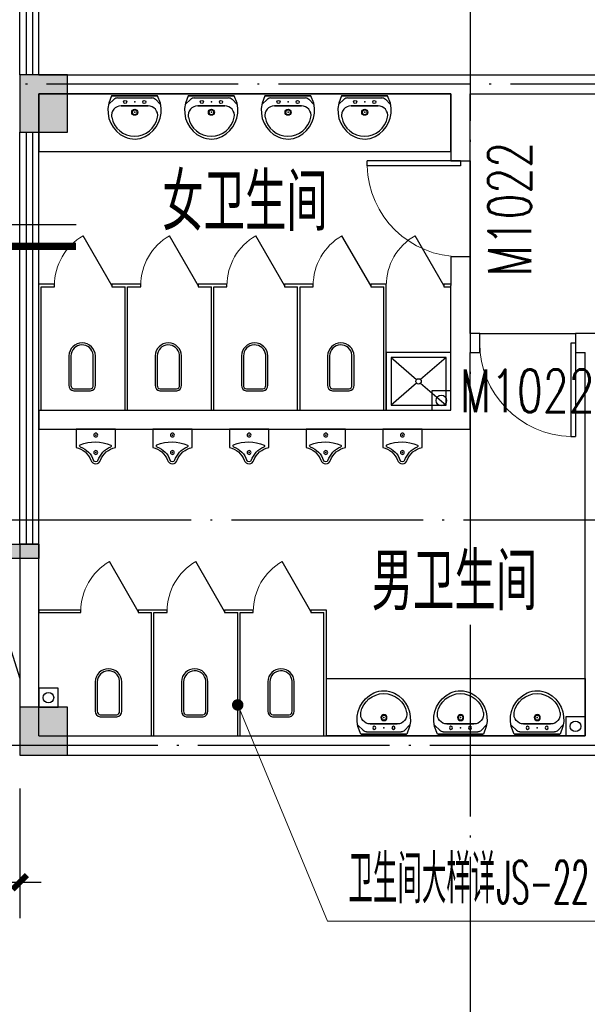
# Model space of a CAD drawing. Extents: x 1779708 to 7299578, y -1121471 to 88434.
# Tile 150 of 256: x 4457617 to 4463540, y -1050643 to -1040370. Entities that reach past the tile are written whole.
import ezdxf

# ---------------------------------------------------------------- set-up
doc = ezdxf.new("R2010")
doc.units = 0
doc.header["$LTSCALE"] = 1000
doc.header["$MEASUREMENT"] = 0
doc.linetypes.add('DASH', pattern=[0.35, 0.25, -0.1])
doc.linetypes.add('DOTE', pattern=[2.42, 2, -0.2, 0.02, -0.2])
doc.layers.get('0').update_dxf_attribs({"linetype": 'CONTINUOUS'})
doc.layers.get('Defpoints').update_dxf_attribs({"linetype": 'CONTINUOUS'})
for name, color, linetype in [('11111111111111111111111111111', 50, 'DASH'), ('DIM_IDEN', 3, 'CONTINUOUS'), ('DIM_污水', 3, 'CONTINUOUS'), ('DOTE', 1, 'DOTE'), ('LATRINE', 6, 'CONTINUOUS'), ('LVTRY', 6, 'CONTINUOUS'), ('P_PS_DIM', 1, 'CONTINUOUS'), ('PUB_DIM', 3, 'CONTINUOUS'), ('PUB_TEXT', 7, 'CONTINUOUS'), ('SPACE', 7, 'CONTINUOUS'), ('WALL', 255, 'CONTINUOUS'), ('WINDOW', 2, 'CONTINUOUS'), ('WINDOW_TEXT', 7, 'CONTINUOUS'), ('修改', 6, 'CONTINUOUS'), ('可见线', 6, 'CONTINUOUS'), ('墙柱', 2, 'CONTINUOUS'), ('室外构件', 4, 'CONTINUOUS')]:
    doc.layers.add(name, color=color, linetype=linetype)
doc.layers.add('DIM_ELEV', color=3, linetype='CONTINUOUS', lineweight=13)
doc.styles.add('_TCH_DIM', font='SIMPLEX.shx', dxfattribs={"width": 0.7, "bigfont": 'GBCBIG.shx'})
doc.styles.add('_TCH_DIM_T3', font='SIMPLEX.shx', dxfattribs={"width": 0.494118, "bigfont": 'GBCBIG.shx'})
doc.styles.add('_TCH_SPACE', font='SIMPLEX', dxfattribs={"height": 5, "bigfont": 'GBCBIG'})
doc.styles.add('_TCH_WINDOW', font='SIMPLEX', dxfattribs={"height": 3.5, "bigfont": 'GBCBIG'})
doc.dimstyles.new('_TCH_ARCH&&150', dxfattribs={"dimtxt": 446.25, "dimasz": 150, "dimexe": 375, "dimexo": 450, "dimgap": 189.375, "dimtad": 1, "dimdec": 0, "dimzin": 0, "dimdsep": 46, "dimtxsty": '_TCH_DIM_T3', "dimblk": 'ARCHTICK', "dimcen": 0.09, "dimdle": 225, "dimclrt": 7, "dimazin": 2, "dimtfac": 1, "dimtdec": 0, "dimtix": 1, "dimtmove": 2, "dimatfit": 3, "dimfxl": 250, "dimtolj": 1, "dimtzin": 0, "dimarcsym": 0})

# ---------------------------------------------------------------- blocks, each defined once
blk = doc.blocks.new('A$C159220C3')
at = {"layer": 'DOTE'}
for p, q in [((22300, 149200), (22300, 7200)), ((34400, 29000), (7200, 29000)), ((36330, 24450), (7200, 24450)), ((86800, 22100), (7200, 22100))]:
    blk.add_line(p, q, dxfattribs=at)
blk = doc.blocks.new('a1')
at = {"layer": '11111111111111111111111111111'}
for p, q in [((59122, 49136), (59122, 48936)), ((59322, 49136), (59122, 49136)), ((59322, 48936), (59322, 49136)), ((59122, 48936), (59322, 48936))]:
    blk.add_line(p, q, dxfattribs=at)
blk = doc.blocks.new('$WINLIB2D$00000001')
at = {"color": 0}
for points in [[(-0.5, 0.5), (-0.5, -0.5)], [(-0.5, 0.5), (0.5, 0.5)], [(0.5, -0.5), (0.5, 0.5)], [(0.5, 0.1667), (-0.5, 0.1667)], [(0.5, -0.1667), (-0.5, -0.1667)], [(-0.5, -0.5), (0.5, -0.5)]]:
    blk.add_lwpolyline(points, dxfattribs=at)
blk = doc.blocks.new('$DorLib2D$00000001')
for p, q in [((0.45, 0.975), (0.5, 0.975)), ((0.45, 0), (0.45, 0.975)), ((0.5, 0), (0.5, 0.975)), ((0.5, 0), (0.45, 0))]:
    blk.add_line(p, q)
at = {"lineweight": 13}
blk.add_arc((0.475, 0), 0.975, 91.4693, 180, dxfattribs=at)
blk = doc.blocks.new('$lvtry$00000178')
at = {"color": 0}
for p, q in [((-238, 0), (238, 0)), ((-214, -36), (-272, -91)), ((-180, -23), (180, -23)), ((216, -37), (268, -91)), ((-142, -105), (140, -105)), ((140, -105), (-142, -105))]:
    blk.add_line(p, q, dxfattribs=at)
blk.add_lwpolyline([(-104, -430, 0.224698), (110, -425, 0.348046), (269, -79), (239, 0), (-241, 0), (-271, -79, 0.356844)], format="xyb", close=True, dxfattribs=at)
for centre, radius in [((-100, -65), 16.3), ((100, -65), 16.3), ((1, -172), 31.6)]:
    blk.add_circle(centre, radius, dxfattribs=at)
at = {"color": 0, "lineweight": 13}
blk.add_circle((1, -172), 23, dxfattribs=at)
at = {"color": 0}
for centre, radius, start, end in [((-180, -73), 50, 90, 133.181), ((180, -73), 50, 44.5607, 90), ((-142, -205), 100, 90, 190.5602), ((140, -205), 100, 349.4398, 90), ((-1, -179), 243, 190.5602, 349.4398)]:
    blk.add_arc(centre, radius, start, end, dxfattribs=at)
for p in [(0, -65), (1, -172)]:
    blk.add_point(p, dxfattribs=at)
blk = doc.blocks.new('$TCHSYS$APDOOR2D')
blk.add_line((0.5, 0), (0, 0.866))
at = {"lineweight": 13}
blk.add_arc((0.5, 0), 1, 120, 180, dxfattribs=at)
blk = doc.blocks.new('$lvtry$00000224')
at = {"color": 0, "elevation": 0}
blk.add_lwpolyline([(-205, -191), (-205, 0), (205, 0), (205, -191, 0.268068), (51, -323, -0.317765), (0, -360, -0.317765), (-51, -323, 0.268068)], format="xyb", close=True, dxfattribs=at)
at = {"color": 0}
for centre in [(0, -60, 0), (0, -242, 0)]:
    blk.add_circle(centre, 20, dxfattribs=at)
for centre, radius, start, end in [((-152, -175, 0), 10, 114.1084, 248.1394), ((5, -526, 0), 395, 66.6675, 114.1084), ((-243, -401, 0), 233, 19.2639, 68.1394), ((243, -401, 0), 233, 110.4941, 160.7361), ((158, -173, 0), 10, 290.4941, 66.6675), ((0, -316, 0), 24, 199.2639, 269.4998), ((0, -316, 0), 24, 270.5002, 340.7361)]:
    blk.add_arc(centre, radius, start, end, dxfattribs=at)
for p in [(0, -60, 0), (0, -242, 0)]:
    blk.add_point(p, dxfattribs=at)
blk = doc.blocks.new('_ArchTick')
at = {"color": 0, "linetype": 'ByBlock', "const_width": 0.4}
blk.add_lwpolyline([(-0.5, -0.5), (0.5, 0.5)], dxfattribs=at)
blk = doc.blocks.new('*D5361')
at = {"layer": 'Defpoints', "color": 0, "transparency": 16777216}
for p in [(4453617, -1047943), (4457617, -1047943), (4457617, -1049370)]:
    blk.add_point(p, dxfattribs=at)
at = {"layer": 'PUB_DIM', "color": 0, "lineweight": -2, "transparency": 16777216}
for p, q in [((4453617, -1048393), (4453617, -1049745)), ((4457617, -1048393), (4457617, -1049745)), ((4453392, -1049370), (4457842, -1049370))]:
    blk.add_line(p, q, dxfattribs=at)
at = {"layer": 'PUB_DIM', "color": 0, "lineweight": -2, "transparency": 16777216, "xscale": 150, "yscale": 150, "zscale": 150, "rotation": 180}
blk.add_blockref('_ArchTick', (4453617, -1049370), dxfattribs=at)
at = {"layer": 'PUB_DIM', "color": 0, "lineweight": -2, "transparency": 16777216, "xscale": 150, "yscale": 150, "zscale": 150}
blk.add_blockref('_ArchTick', (4457617, -1049370), dxfattribs=at)
at = {"layer": 'PUB_DIM', "color": 7, "transparency": 16777216, "insert": (4455617, -1048957), "char_height": 446.2, "attachment_point": 5, "style": '_TCH_DIM_T3'}
blk.add_mtext('\\A1;4000', dxfattribs=at)
blk = doc.blocks.new('$plan$00001612')
for points in [[(135, 138), (442, 138, -0.388189), (501, 88), (501, -88, -0.388189), (442, -138), (135, -138, -0.97895)], [(443, -116), (125, -116, -0.936623), (135, 117), (443, 117, -0.381636), (480, 86), (480, -86, -0.399536)]]:
    blk.add_lwpolyline(points, format="xyb", close=True)
blk.add_lwpolyline([(195, 117, 0, 0, 0.440649), (186, 108, 0, 0, 0), (185, -106, 0, 0, 0.411645), (194, -115, 1.5, 1.5, 0)], format="xyseb")

msp = doc.modelspace()

# ---------------------------------------------------------------- hatches: boundary and pattern name
at = {"layer": 'WALL'}
msp.add_hatch(color=256, dxfattribs=at).paths.add_polyline_path([(4457317.1, -1045993.3), (4457317.1, -1045843.3), (4457817.1, -1045843.3), (4457817.1, -1045993.3)])
at = {"layer": '墙柱'}
h = msp.add_hatch(color=256, dxfattribs=at)
h.paths.add_polyline_path([(4476347.1, -937943.3), (4476347.1, -938243.3), (4475447.1, -938243.3), (4475447.1, -937943.3)])
h.paths.add_polyline_path([(4474277.1, -935643.3), (4474877.1, -935643.3), (4474877.1, -936043.3), (4474277.1, -936043.3)])
h.paths.add_polyline_path([(4524317.1, -1005043.3), (4524917.1, -1005043.3), (4524917.1, -1005643.3), (4524317.1, -1005643.3)])
h.paths.add_polyline_path([(4516217.1, -1005043.3), (4516817.1, -1005043.3), (4516817.1, -1005643.3), (4516217.1, -1005643.3)])
h.paths.add_polyline_path([(4524317.1, -995843.3), (4524917.1, -995843.3), (4524917.1, -996443.3), (4524317.1, -996443.3)])
h.paths.add_polyline_path([(4516217.1, -995843.3), (4516817.1, -995843.3), (4516817.1, -996443.3), (4516217.1, -996443.3)])
h.paths.add_polyline_path([(4524317.1, -987243.3), (4524917.1, -987243.3), (4524917.1, -987843.3), (4524317.1, -987843.3)])
h.paths.add_polyline_path([(4516217.1, -987243.3), (4516817.1, -987243.3), (4516817.1, -987843.3), (4516217.1, -987843.3)])
h.paths.add_polyline_path([(4524317.1, -978043.3), (4524917.1, -978043.3), (4524917.1, -978643.3), (4524317.1, -978643.3)])
h.paths.add_polyline_path([(4516217.1, -978043.3), (4516817.1, -978043.3), (4516817.1, -978643.3), (4516217.1, -978643.3)])
h.paths.add_polyline_path([(4449717.1, -973843.3), (4450217.1, -973843.3), (4450217.1, -973343.3), (4449717.1, -973343.3)])
h.paths.add_polyline_path([(4449717.1, -967593.3), (4450217.1, -967593.3), (4450217.1, -967093.3), (4449717.1, -967093.3)])
h.paths.add_polyline_path([(4449717.1, -961043.3), (4450217.1, -961043.3), (4450217.1, -960543.3), (4449717.1, -960543.3)])
h.paths.add_polyline_path([(4524117.1, -932143.3), (4524817.1, -932143.3), (4524817.1, -932643.3), (4524117.1, -932643.3)])
h.paths.add_polyline_path([(4474067.1, -964543.3), (4474767.1, -964543.3), (4474767.1, -964043.3), (4474067.1, -964043.3)])
h.paths.add_polyline_path([(4516067.1, -932143.3), (4516767.1, -932143.3), (4516767.1, -932643.3), (4516067.1, -932643.3)])
h.paths.add_polyline_path([(4474067.1, -932143.3), (4474767.1, -932143.3), (4474767.1, -932643.3), (4474067.1, -932643.3)])
h.paths.add_polyline_path([(4449717.1, -955193.3), (4450217.1, -955193.3), (4450217.1, -954693.3), (4449717.1, -954693.3)])
h.paths.add_polyline_path([(4503717.1, -922843.3), (4504217.1, -922843.3), (4504217.1, -923343.3), (4503717.1, -923343.3)])
h.paths.add_polyline_path([(4465817.1, -973843.3), (4466317.1, -973843.3), (4466317.1, -973343.3), (4465817.1, -973343.3)])
h.paths.add_polyline_path([(4474117.1, -973843.3), (4474717.1, -973843.3), (4474717.1, -973343.3), (4474117.1, -973343.3)])
h.paths.add_polyline_path([(4491217.1, -964643.3), (4491817.1, -964643.3), (4491817.1, -964043.3), (4491217.1, -964043.3)])
h.paths.add_polyline_path([(4507717.1, -955843.3), (4508317.1, -955843.3), (4508317.1, -955243.3), (4507717.1, -955243.3)])
h.paths.add_polyline_path([(4462217.1, -967693.3), (4462717.1, -967693.3), (4462717.1, -966993.3), (4462217.1, -966993.3)])
h.paths.add_polyline_path([(4515917.1, -959943.3), (4516417.1, -959943.3), (4516417.1, -959443.3), (4515917.1, -959443.3)])
h.paths.add_polyline_path([(4465717.1, -935643.3), (4466317.1, -935643.3), (4466317.1, -936143.3), (4465717.1, -936143.3)])
h.paths.add_polyline_path([(4469917.1, -942243.3), (4470417.1, -942243.3), (4470417.1, -942743.3), (4469917.1, -942743.3)])
h.paths.add_polyline_path([(4469917.1, -948843.3), (4470417.1, -948843.3), (4470417.1, -949343.3), (4469917.1, -949343.3)])
h.paths.add_polyline_path([(4462217.1, -954593.3), (4462717.1, -954593.3), (4462717.1, -955293.3), (4462217.1, -955293.3)])
h.paths.add_polyline_path([(4469917.1, -961043.3), (4470417.1, -961043.3), (4470417.1, -960543.3), (4469917.1, -960543.3)])
h.paths.add_polyline_path([(4462217.1, -973843.3), (4462717.1, -973843.3), (4462717.1, -973343.3), (4462217.1, -973343.3)])
h.paths.add_polyline_path([(4504117.1, -947343.3), (4503617.1, -947343.3), (4503617.1, -947843.3), (4504117.1, -947843.3)])
h.paths.add_polyline_path([(4524117.1, -964543.3), (4524817.1, -964543.3), (4524817.1, -964043.3), (4524117.1, -964043.3)])
h.paths.add_polyline_path([(4457617.1, -935643.3), (4458117.1, -935643.3), (4458117.1, -936143.3), (4457617.1, -936143.3)])
h.paths.add_polyline_path([(4516067.1, -947243.3), (4516767.1, -947243.3), (4516767.1, -947843.3), (4516067.1, -947843.3)])
h.paths.add_polyline_path([(4524117.1, -947843.3), (4524817.1, -947843.3), (4524817.1, -947243.3), (4524117.1, -947243.3)])
h.paths.add_polyline_path([(4507717.1, -947843.3), (4508317.1, -947843.3), (4508317.1, -947243.3), (4507717.1, -947243.3)])
h.paths.add_polyline_path([(4515917.1, -955743.3), (4516417.1, -955743.3), (4516417.1, -955243.3), (4515917.1, -955243.3)])
h.paths.add_polyline_path([(4503617.1, -955743.3), (4504117.1, -955743.3), (4504117.1, -955243.3), (4503617.1, -955243.3)])
h.paths.add_polyline_path([(4499367.1, -935643.3), (4499867.1, -935643.3), (4499867.1, -936143.3), (4499367.1, -936143.3)])
h.paths.add_polyline_path([(4495417.1, -973843.3), (4495917.1, -973843.3), (4495917.1, -973343.3), (4495417.1, -973343.3)])
h.paths.add_polyline_path([(4491717.1, -961043.3), (4491217.1, -961043.3), (4491217.1, -960543.3), (4491717.1, -960543.3)])
h.paths.add_polyline_path([(4491717.1, -973843.3), (4491217.1, -973843.3), (4491217.1, -973343.3), (4491717.1, -973343.3)])
h.paths.add_polyline_path([(4474117.1, -961043.3), (4474617.1, -961043.3), (4474617.1, -960543.3), (4474117.1, -960543.3)])
h.paths.add_polyline_path([(4469917.1, -954693.3), (4470417.1, -954693.3), (4470417.1, -955193.3), (4469917.1, -955193.3)])
h.paths.add_polyline_path([(4462217.1, -960343.3), (4462717.1, -960343.3), (4462717.1, -961043.3), (4462217.1, -961043.3)])
h.paths.add_polyline_path([(4465717.1, -948843.3), (4466317.1, -948843.3), (4466317.1, -949343.3), (4465717.1, -949343.3)])
h.paths.add_polyline_path([(4457317.1, -948843.3), (4457917.1, -948843.3), (4457917.1, -949343.3), (4457317.1, -949343.3)])
h.paths.add_polyline_path([(4449717.1, -948843.3), (4450217.1, -948843.3), (4450217.1, -949343.3), (4449717.1, -949343.3)])
h.paths.add_polyline_path([(4465717.1, -942143.3), (4466317.1, -942143.3), (4466317.1, -942743.3), (4465717.1, -942743.3)])
h.paths.add_polyline_path([(4457617.1, -942143.3), (4458117.1, -942143.3), (4458117.1, -942743.3), (4457617.1, -942743.3)])
h.paths.add_polyline_path([(4524117.1, -961343.3), (4524817.1, -961343.3), (4524817.1, -960843.3), (4524117.1, -960843.3)])
h.paths.add_polyline_path([(4524317.1, -973843.3), (4524817.1, -973843.3), (4524817.1, -973343.3), (4524317.1, -973343.3)])
h.paths.add_polyline_path([(4516067.1, -964743.3), (4516767.1, -964743.3), (4516767.1, -964043.3), (4516067.1, -964043.3)])
h.paths.add_polyline_path([(4516017.1, -973843.3), (4516817.1, -973843.3), (4516817.1, -973343.3), (4516017.1, -973343.3)])
h.paths.add_polyline_path([(4507667.1, -964743.3), (4508367.1, -964743.3), (4508367.1, -964043.3), (4507667.1, -964043.3)])
h.paths.add_polyline_path([(4507717.1, -973843.3), (4508317.1, -973843.3), (4508317.1, -973343.3), (4507717.1, -973343.3)])
h.paths.add_polyline_path([(4499367.1, -961043.3), (4499867.1, -961043.3), (4499867.1, -960543.3), (4499367.1, -960543.3)])
h.paths.add_polyline_path([(4499267.1, -964543.3), (4499967.1, -964543.3), (4499967.1, -964043.3), (4499267.1, -964043.3)])
h.paths.add_polyline_path([(4499367.1, -973843.3), (4499867.1, -973843.3), (4499867.1, -973343.3), (4499367.1, -973343.3)])
h.paths.add_polyline_path([(4482317.1, -961043.3), (4482817.1, -961043.3), (4482817.1, -960543.3), (4482317.1, -960543.3)])
h.paths.add_polyline_path([(4482217.1, -964643.3), (4482817.1, -964643.3), (4482817.1, -964043.3), (4482217.1, -964043.3)])
h.paths.add_polyline_path([(4465717.1, -964643.3), (4466317.1, -964643.3), (4466317.1, -964043.3), (4465717.1, -964043.3)])
h.paths.add_polyline_path([(4482317.1, -973843.3), (4482817.1, -973843.3), (4482817.1, -973343.3), (4482317.1, -973343.3)])
h.paths.add_polyline_path([(4516067.1, -935643.3), (4516767.1, -935643.3), (4516767.1, -936243.3), (4516067.1, -936243.3)])
h.paths.add_polyline_path([(4524117.1, -922843.3), (4524817.1, -922843.3), (4524817.1, -923343.3), (4524117.1, -923343.3)])
h.paths.add_polyline_path([(4516117.1, -922843.3), (4516717.1, -922843.3), (4516717.1, -923343.3), (4516117.1, -923343.3)])
h.paths.add_polyline_path([(4507717.1, -935643.3), (4508317.1, -935643.3), (4508317.1, -936243.3), (4507717.1, -936243.3)])
h.paths.add_polyline_path([(4507667.1, -932143.3), (4508367.1, -932143.3), (4508367.1, -932643.3), (4507667.1, -932643.3)])
h.paths.add_polyline_path([(4507767.1, -922843.3), (4508267.1, -922843.3), (4508267.1, -923343.3), (4507767.1, -923343.3)])
h.paths.add_polyline_path([(4499317.1, -932043.3), (4499917.1, -932043.3), (4499917.1, -932643.3), (4499317.1, -932643.3)])
h.paths.add_polyline_path([(4499317.1, -922843.3), (4499917.1, -922843.3), (4499917.1, -923343.3), (4499317.1, -923343.3)])
h.paths.add_polyline_path([(4491217.1, -935643.3), (4491717.1, -935643.3), (4491717.1, -936143.3), (4491217.1, -936143.3)])
h.paths.add_polyline_path([(4491217.1, -932043.3), (4491817.1, -932043.3), (4491817.1, -932643.3), (4491217.1, -932643.3)])
h.paths.add_polyline_path([(4482317.1, -935643.3), (4482817.1, -935643.3), (4482817.1, -936143.3), (4482317.1, -936143.3)])
h.paths.add_polyline_path([(4482217.1, -932043.3), (4482817.1, -932043.3), (4482817.1, -932643.3), (4482217.1, -932643.3)])
h.paths.add_polyline_path([(4449217.1, -935343.3), (4449917.1, -935343.3), (4449917.1, -935843.3), (4449217.1, -935843.3)])
h.paths.add_polyline_path([(4449217.1, -932143.3), (4449917.1, -932143.3), (4449917.1, -932643.3), (4449217.1, -932643.3)])
h.paths.add_polyline_path([(4457267.1, -932143.3), (4457967.1, -932143.3), (4457967.1, -932643.3), (4457267.1, -932643.3)])
h.paths.add_polyline_path([(4465717.1, -932043.3), (4466317.1, -932043.3), (4466317.1, -932643.3), (4465717.1, -932643.3)])
h.paths.add_polyline_path([(4491217.1, -922843.3), (4491717.1, -922843.3), (4491717.1, -923343.3), (4491217.1, -923343.3)])
h.paths.add_polyline_path([(4482317.1, -922843.3), (4482817.1, -922843.3), (4482817.1, -923343.3), (4482317.1, -923343.3)])
h.paths.add_polyline_path([(4474117.1, -922843.3), (4474717.1, -922843.3), (4474717.1, -923343.3), (4474117.1, -923343.3)])
h.paths.add_polyline_path([(4465717.1, -922843.3), (4466317.1, -922843.3), (4466317.1, -923343.3), (4465717.1, -923343.3)])
h.paths.add_polyline_path([(4457267.1, -922843.3), (4457967.1, -922843.3), (4457967.1, -923343.3), (4457267.1, -923343.3)])
h.paths.add_polyline_path([(4449217.1, -922843.3), (4449717.1, -922843.3), (4449717.1, -923343.3), (4449217.1, -923343.3)])
h.paths.add_polyline_path([(4524117.1, -935643.3), (4524817.1, -935643.3), (4524817.1, -936243.3), (4524117.1, -936243.3)])
h.paths.add_polyline_path([(4449717.1, -1009843.3), (4450217.1, -1009843.3), (4450217.1, -1010343.3), (4449717.1, -1010343.3)])
h.paths.add_polyline_path([(4449717.1, -1016093.3), (4450217.1, -1016093.3), (4450217.1, -1016593.3), (4449717.1, -1016593.3)])
h.paths.add_polyline_path([(4449717.1, -1022643.3), (4450217.1, -1022643.3), (4450217.1, -1023143.3), (4449717.1, -1023143.3)])
h.paths.add_polyline_path([(4524117.1, -1051543.3), (4524817.1, -1051543.3), (4524817.1, -1051043.3), (4524117.1, -1051043.3)])
h.paths.add_polyline_path([(4474067.1, -1019143.3), (4474767.1, -1019143.3), (4474767.1, -1019643.3), (4474067.1, -1019643.3)])
h.paths.add_polyline_path([(4516067.1, -1051543.3), (4516767.1, -1051543.3), (4516767.1, -1051043.3), (4516067.1, -1051043.3)])
h.paths.add_polyline_path([(4474067.1, -1051543.3), (4474767.1, -1051543.3), (4474767.1, -1051043.3), (4474067.1, -1051043.3)])
h.paths.add_polyline_path([(4449717.1, -1028493.3), (4450217.1, -1028493.3), (4450217.1, -1028993.3), (4449717.1, -1028993.3)])
h.paths.add_polyline_path([(4476347.1, -1045743.3), (4476347.1, -1045443.3), (4475447.1, -1045443.3), (4475447.1, -1045743.3)])
h.paths.add_polyline_path([(4503717.1, -1060843.3), (4504217.1, -1060843.3), (4504217.1, -1060343.3), (4503717.1, -1060343.3)])
h.paths.add_polyline_path([(4465817.1, -1009843.3), (4466317.1, -1009843.3), (4466317.1, -1010343.3), (4465817.1, -1010343.3)])
h.paths.add_polyline_path([(4474117.1, -1009843.3), (4474717.1, -1009843.3), (4474717.1, -1010343.3), (4474117.1, -1010343.3)])
h.paths.add_polyline_path([(4491217.1, -1019043.3), (4491817.1, -1019043.3), (4491817.1, -1019643.3), (4491217.1, -1019643.3)])
h.paths.add_polyline_path([(4507717.1, -1027843.3), (4508317.1, -1027843.3), (4508317.1, -1028443.3), (4507717.1, -1028443.3)])
h.paths.add_polyline_path([(4462217.1, -1015993.3), (4462717.1, -1015993.3), (4462717.1, -1016693.3), (4462217.1, -1016693.3)])
h.paths.add_polyline_path([(4515917.1, -1023743.3), (4516417.1, -1023743.3), (4516417.1, -1024243.3), (4515917.1, -1024243.3)])
h.paths.add_polyline_path([(4465717.1, -1048043.3), (4466317.1, -1048043.3), (4466317.1, -1047543.3), (4465717.1, -1047543.3)])
h.paths.add_polyline_path([(4469917.1, -1041443.3), (4470417.1, -1041443.3), (4470417.1, -1040943.3), (4469917.1, -1040943.3)])
h.paths.add_polyline_path([(4469917.1, -1034843.3), (4470417.1, -1034843.3), (4470417.1, -1034343.3), (4469917.1, -1034343.3)])
h.paths.add_polyline_path([(4462217.1, -1029093.3), (4462717.1, -1029093.3), (4462717.1, -1028393.3), (4462217.1, -1028393.3)])
h.paths.add_polyline_path([(4469917.1, -1022643.3), (4470417.1, -1022643.3), (4470417.1, -1023143.3), (4469917.1, -1023143.3)])
h.paths.add_polyline_path([(4462217.1, -1009843.3), (4462717.1, -1009843.3), (4462717.1, -1010343.3), (4462217.1, -1010343.3)])
h.paths.add_polyline_path([(4504117.1, -1036343.3), (4503617.1, -1036343.3), (4503617.1, -1035843.3), (4504117.1, -1035843.3)])
h.paths.add_polyline_path([(4524117.1, -1019143.3), (4524817.1, -1019143.3), (4524817.1, -1019643.3), (4524117.1, -1019643.3)])
h.paths.add_polyline_path([(4457617.1, -1048043.3), (4458117.1, -1048043.3), (4458117.1, -1047543.3), (4457617.1, -1047543.3)])
h.paths.add_polyline_path([(4516067.1, -1036443.3), (4516767.1, -1036443.3), (4516767.1, -1035843.3), (4516067.1, -1035843.3)])
h.paths.add_polyline_path([(4524117.1, -1035843.3), (4524817.1, -1035843.3), (4524817.1, -1036443.3), (4524117.1, -1036443.3)])
h.paths.add_polyline_path([(4507717.1, -1035843.3), (4508317.1, -1035843.3), (4508317.1, -1036443.3), (4507717.1, -1036443.3)])
h.paths.add_polyline_path([(4515917.1, -1027943.3), (4516417.1, -1027943.3), (4516417.1, -1028443.3), (4515917.1, -1028443.3)])
h.paths.add_polyline_path([(4503617.1, -1027943.3), (4504117.1, -1027943.3), (4504117.1, -1028443.3), (4503617.1, -1028443.3)])
h.paths.add_polyline_path([(4499367.1, -1048043.3), (4499867.1, -1048043.3), (4499867.1, -1047543.3), (4499367.1, -1047543.3)])
h.paths.add_polyline_path([(4495417.1, -1009843.3), (4495917.1, -1009843.3), (4495917.1, -1010343.3), (4495417.1, -1010343.3)])
h.paths.add_polyline_path([(4491717.1, -1022643.3), (4491217.1, -1022643.3), (4491217.1, -1023143.3), (4491717.1, -1023143.3)])
h.paths.add_polyline_path([(4491717.1, -1009843.3), (4491217.1, -1009843.3), (4491217.1, -1010343.3), (4491717.1, -1010343.3)])
h.paths.add_polyline_path([(4474117.1, -1022643.3), (4474617.1, -1022643.3), (4474617.1, -1023143.3), (4474117.1, -1023143.3)])
h.paths.add_polyline_path([(4469917.1, -1028993.3), (4470417.1, -1028993.3), (4470417.1, -1028493.3), (4469917.1, -1028493.3)])
h.paths.add_polyline_path([(4462217.1, -1023343.3), (4462717.1, -1023343.3), (4462717.1, -1022643.3), (4462217.1, -1022643.3)])
h.paths.add_polyline_path([(4465717.1, -1034843.3), (4466317.1, -1034843.3), (4466317.1, -1034343.3), (4465717.1, -1034343.3)])
h.paths.add_polyline_path([(4457317.1, -1034843.3), (4457917.1, -1034843.3), (4457917.1, -1034343.3), (4457317.1, -1034343.3)])
h.paths.add_polyline_path([(4449717.1, -1034843.3), (4450217.1, -1034843.3), (4450217.1, -1034343.3), (4449717.1, -1034343.3)])
h.paths.add_polyline_path([(4465717.1, -1041543.3), (4466317.1, -1041543.3), (4466317.1, -1040943.3), (4465717.1, -1040943.3)])
h.paths.add_polyline_path([(4457617.1, -1041543.3), (4458117.1, -1041543.3), (4458117.1, -1040943.3), (4457617.1, -1040943.3)])
h.paths.add_polyline_path([(4524117.1, -1022343.3), (4524817.1, -1022343.3), (4524817.1, -1022843.3), (4524117.1, -1022843.3)])
h.paths.add_polyline_path([(4524317.1, -1009843.3), (4524817.1, -1009843.3), (4524817.1, -1010343.3), (4524317.1, -1010343.3)])
h.paths.add_polyline_path([(4516067.1, -1018943.3), (4516767.1, -1018943.3), (4516767.1, -1019643.3), (4516067.1, -1019643.3)])
h.paths.add_polyline_path([(4516017.1, -1009843.3), (4516817.1, -1009843.3), (4516817.1, -1010343.3), (4516017.1, -1010343.3)])
h.paths.add_polyline_path([(4507667.1, -1018943.3), (4508367.1, -1018943.3), (4508367.1, -1019643.3), (4507667.1, -1019643.3)])
h.paths.add_polyline_path([(4507717.1, -1009843.3), (4508317.1, -1009843.3), (4508317.1, -1010343.3), (4507717.1, -1010343.3)])
h.paths.add_polyline_path([(4499367.1, -1022643.3), (4499867.1, -1022643.3), (4499867.1, -1023143.3), (4499367.1, -1023143.3)])
h.paths.add_polyline_path([(4499267.1, -1019143.3), (4499967.1, -1019143.3), (4499967.1, -1019643.3), (4499267.1, -1019643.3)])
h.paths.add_polyline_path([(4499367.1, -1009843.3), (4499867.1, -1009843.3), (4499867.1, -1010343.3), (4499367.1, -1010343.3)])
h.paths.add_polyline_path([(4482317.1, -1022643.3), (4482817.1, -1022643.3), (4482817.1, -1023143.3), (4482317.1, -1023143.3)])
h.paths.add_polyline_path([(4482217.1, -1019043.3), (4482817.1, -1019043.3), (4482817.1, -1019643.3), (4482217.1, -1019643.3)])
h.paths.add_polyline_path([(4465717.1, -1019043.3), (4466317.1, -1019043.3), (4466317.1, -1019643.3), (4465717.1, -1019643.3)])
h.paths.add_polyline_path([(4482317.1, -1009843.3), (4482817.1, -1009843.3), (4482817.1, -1010343.3), (4482317.1, -1010343.3)])
h.paths.add_polyline_path([(4516067.1, -1048043.3), (4516767.1, -1048043.3), (4516767.1, -1047443.3), (4516067.1, -1047443.3)])
h.paths.add_polyline_path([(4524117.1, -1060843.3), (4524817.1, -1060843.3), (4524817.1, -1060343.3), (4524117.1, -1060343.3)])
h.paths.add_polyline_path([(4516117.1, -1060843.3), (4516717.1, -1060843.3), (4516717.1, -1060343.3), (4516117.1, -1060343.3)])
h.paths.add_polyline_path([(4507717.1, -1048043.3), (4508317.1, -1048043.3), (4508317.1, -1047443.3), (4507717.1, -1047443.3)])
h.paths.add_polyline_path([(4507667.1, -1051543.3), (4508367.1, -1051543.3), (4508367.1, -1051043.3), (4507667.1, -1051043.3)])
h.paths.add_polyline_path([(4507767.1, -1060843.3), (4508267.1, -1060843.3), (4508267.1, -1060343.3), (4507767.1, -1060343.3)])
h.paths.add_polyline_path([(4499317.1, -1051643.3), (4499917.1, -1051643.3), (4499917.1, -1051043.3), (4499317.1, -1051043.3)])
h.paths.add_polyline_path([(4499317.1, -1060843.3), (4499917.1, -1060843.3), (4499917.1, -1060343.3), (4499317.1, -1060343.3)])
h.paths.add_polyline_path([(4491217.1, -1048043.3), (4491717.1, -1048043.3), (4491717.1, -1047543.3), (4491217.1, -1047543.3)])
h.paths.add_polyline_path([(4491217.1, -1051643.3), (4491817.1, -1051643.3), (4491817.1, -1051043.3), (4491217.1, -1051043.3)])
h.paths.add_polyline_path([(4482317.1, -1048043.3), (4482817.1, -1048043.3), (4482817.1, -1047543.3), (4482317.1, -1047543.3)])
h.paths.add_polyline_path([(4474277.1, -1048043.3), (4474877.1, -1048043.3), (4474877.1, -1047643.3), (4474277.1, -1047643.3)])
h.paths.add_polyline_path([(4482217.1, -1051643.3), (4482817.1, -1051643.3), (4482817.1, -1051043.3), (4482217.1, -1051043.3)])
h.paths.add_polyline_path([(4449217.1, -1048343.3), (4449917.1, -1048343.3), (4449917.1, -1047843.3), (4449217.1, -1047843.3)])
h.paths.add_polyline_path([(4449217.1, -1051543.3), (4449917.1, -1051543.3), (4449917.1, -1051043.3), (4449217.1, -1051043.3)])
h.paths.add_polyline_path([(4457267.1, -1051543.3), (4457967.1, -1051543.3), (4457967.1, -1051043.3), (4457267.1, -1051043.3)])
h.paths.add_polyline_path([(4465717.1, -1051643.3), (4466317.1, -1051643.3), (4466317.1, -1051043.3), (4465717.1, -1051043.3)])
h.paths.add_polyline_path([(4491217.1, -1060843.3), (4491717.1, -1060843.3), (4491717.1, -1060343.3), (4491217.1, -1060343.3)])
h.paths.add_polyline_path([(4482317.1, -1060843.3), (4482817.1, -1060843.3), (4482817.1, -1060343.3), (4482317.1, -1060343.3)])
h.paths.add_polyline_path([(4474117.1, -1060843.3), (4474717.1, -1060843.3), (4474717.1, -1060343.3), (4474117.1, -1060343.3)])
h.paths.add_polyline_path([(4465717.1, -1060843.3), (4466317.1, -1060843.3), (4466317.1, -1060343.3), (4465717.1, -1060343.3)])
h.paths.add_polyline_path([(4457267.1, -1060843.3), (4457967.1, -1060843.3), (4457967.1, -1060343.3), (4457267.1, -1060343.3)])
h.paths.add_polyline_path([(4449217.1, -1060843.3), (4449717.1, -1060843.3), (4449717.1, -1060343.3), (4449217.1, -1060343.3)])
h.paths.add_polyline_path([(4524117.1, -1048043.3), (4524817.1, -1048043.3), (4524817.1, -1047443.3), (4524117.1, -1047443.3)])

# ---------------------------------------------------------------- linework, layer by layer
at = {"layer": 'DIM_ELEV'}
for p, q in [((4459892.1, -1047519.6), (4460827.8, -1049776.9)), ((4460827.8, -1049776.9), (4463761.7, -1049776.9))]:
    msp.add_line(p, q, dxfattribs=at)
at = {"layer": 'DIM_ELEV', "const_width": 60}
msp.add_lwpolyline([(4459880.6, -1047491.9, 1), (4459903.6, -1047547.4, 1)], format="xyb", close=True, dxfattribs=at)
at = {"layer": 'DIM_IDEN'}
msp.add_line((4458205.1, -1042509.5), (4441844, -1042509.5), dxfattribs=at)
at = {"layer": 'DIM_IDEN', "const_width": 75}
msp.add_lwpolyline([(4458205.1, -1042734.5), (4457052.4, -1042734.5)], dxfattribs=at)
at = {"layer": 'DIM_污水', "color": 2}
for centre in [(4462017.1, -1044343.3), (4462017.1, -1044343.3), (4457917.1, -1047443.3), (4463417.1, -1047743.3)]:
    msp.add_circle(centre, 55, dxfattribs=at)
at = {"layer": 'LATRINE'}
for p, q in [((4457979.6, -1043130.8), (4457817.1, -1043130.8)), ((4457817.1, -1044443.3), (4457817.1, -1043130.8)), ((4457842.1, -1043155.8), (4457979.6, -1043155.8)), ((4457842.1, -1044443.3), (4457842.1, -1043155.8)), ((4457979.6, -1043155.8), (4457979.6, -1043130.8)), ((4458729.6, -1043130.8), (4458579.6, -1043130.8)), ((4458579.6, -1043130.8), (4458579.6, -1043155.8)), ((4458579.6, -1043155.8), (4458717.1, -1043155.8)), ((4458717.1, -1044443.3), (4458717.1, -1043155.8)), ((4458879.6, -1043130.8), (4458729.6, -1043130.8)), ((4458742.1, -1044443.3), (4458742.1, -1043155.8)), ((4458742.1, -1043155.8), (4458879.6, -1043155.8)), ((4458879.6, -1043155.8), (4458879.6, -1043130.8)), ((4459629.6, -1043130.8), (4459479.6, -1043130.8)), ((4459479.6, -1043130.8), (4459479.6, -1043155.8)), ((4459479.6, -1043155.8), (4459617.1, -1043155.8)), ((4459617.1, -1044443.3), (4459617.1, -1043155.8)), ((4459779.6, -1043130.8), (4459629.6, -1043130.8)), ((4459642.1, -1044443.3), (4459642.1, -1043155.8)), ((4459642.1, -1043155.8), (4459779.6, -1043155.8)), ((4459779.6, -1043155.8), (4459779.6, -1043130.8)), ((4460529.6, -1043130.8), (4460379.6, -1043130.8)), ((4460379.6, -1043130.8), (4460379.6, -1043155.8)), ((4460379.6, -1043155.8), (4460517.1, -1043155.8)), ((4460517.1, -1044443.3), (4460517.1, -1043155.8)), ((4460679.6, -1043130.8), (4460529.6, -1043130.8)), ((4460542.1, -1044443.3), (4460542.1, -1043155.8)), ((4460542.1, -1043155.8), (4460679.6, -1043155.8)), ((4460679.6, -1043155.8), (4460679.6, -1043130.8)), ((4461429.6, -1043130.8), (4461279.6, -1043130.8)), ((4461279.6, -1043130.8), (4461279.6, -1043155.8)), ((4461279.6, -1043155.8), (4461417.1, -1043155.8)), ((4461417.1, -1044443.3), (4461417.1, -1043155.8)), ((4461442.1, -1043130.8), (4461429.6, -1043130.8)), ((4461442.1, -1043155.8), (4461442.1, -1043130.8)), ((4461442.1, -1044443.3), (4461442.1, -1043155.8)), ((4462117.1, -1043130.8), (4462042.1, -1043130.8)), ((4462042.1, -1043130.8), (4462042.1, -1043155.8)), ((4462042.1, -1043155.8), (4462117.1, -1043155.8)), ((4457817.1, -1044443.3), (4457842.1, -1044443.3)), ((4458717.1, -1044443.3), (4458742.1, -1044443.3)), ((4459617.1, -1044443.3), (4459642.1, -1044443.3)), ((4460517.1, -1044443.3), (4460542.1, -1044443.3)), ((4461417.1, -1044443.3), (4461442.1, -1044443.3)), ((4458254.6, -1046530.8), (4457817.1, -1046530.8)), ((4457817.1, -1046530.8), (4457817.1, -1046555.8)), ((4457817.1, -1046555.8), (4458254.6, -1046555.8)), ((4458254.6, -1046555.8), (4458254.6, -1046530.8)), ((4459004.6, -1046530.8), (4458854.6, -1046530.8)), ((4458854.6, -1046530.8), (4458854.6, -1046555.8)), ((4458854.6, -1046555.8), (4458992.1, -1046555.8)), ((4458992.1, -1047843.3), (4458992.1, -1046555.8)), ((4459154.6, -1046530.8), (4459004.6, -1046530.8)), ((4459017.1, -1047843.3), (4459017.1, -1046555.8)), ((4459017.1, -1046555.8), (4459154.6, -1046555.8)), ((4459154.6, -1046555.8), (4459154.6, -1046530.8)), ((4459904.6, -1046530.8), (4459754.6, -1046530.8)), ((4459754.6, -1046530.8), (4459754.6, -1046555.8)), ((4459754.6, -1046555.8), (4459892.1, -1046555.8)), ((4459892.1, -1047843.3), (4459892.1, -1046555.8)), ((4460054.6, -1046530.8), (4459904.6, -1046530.8)), ((4459917.1, -1047843.3), (4459917.1, -1046555.8)), ((4459917.1, -1046555.8), (4460054.6, -1046555.8)), ((4460054.6, -1046555.8), (4460054.6, -1046530.8)), ((4460817.1, -1046530.8), (4460654.6, -1046530.8)), ((4460654.6, -1046530.8), (4460654.6, -1046555.8)), ((4460654.6, -1046555.8), (4460792.1, -1046555.8)), ((4460792.1, -1047843.3), (4460792.1, -1046555.8)), ((4460817.1, -1047843.3), (4460817.1, -1046530.8)), ((4458992.1, -1047843.3), (4459017.1, -1047843.3)), ((4459892.1, -1047843.3), (4459917.1, -1047843.3)), ((4460792.1, -1047843.3), (4460817.1, -1047843.3))]:
    msp.add_line(p, q, dxfattribs=at)
at = {"layer": 'LVTRY'}
for points in [[(4462117.1, -1041143.3), (4457817.1, -1041143.3), (4457817.1, -1041743.3), (4462117.1, -1041743.3), (4462117.1, -1041143.3)], [(4463517.1, -1047843.3), (4460817.1, -1047843.3), (4460817.1, -1047243.3), (4463517.1, -1047243.3), (4463517.1, -1047843.3)]]:
    msp.add_lwpolyline(points, dxfattribs=at)
at = {"layer": 'WALL'}
for p, q in [((4457817.1, -1040943.3), (4457617.1, -1040943.3)), ((4457617.1, -1040943.3), (4457617.1, -1041043.3)), ((4457817.1, -1040943.3), (4462217.1, -1040943.3)), ((4462217.1, -1040943.3), (4466117.1, -1040943.3)), ((4457617.1, -1041043.3), (4457617.1, -1041543.3)), ((4457817.1, -1041543.3), (4457817.1, -1041143.3)), ((4457817.1, -1041143.3), (4462117.1, -1041143.3)), ((4462117.1, -1041143.3), (4462117.1, -1041843.3)), ((4462317.1, -1041143.3), (4466317.1, -1041143.3)), ((4462317.1, -1041843.3), (4462317.1, -1041143.3)), ((4457617.1, -1041543.3), (4457817.1, -1041543.3)), ((4462117.1, -1041843.3), (4462317.1, -1041843.3)), ((4462317.1, -1042843.3), (4462117.1, -1042843.3)), ((4462117.1, -1042843.3), (4462117.1, -1043143.3)), ((4462317.1, -1043143.3), (4462317.1, -1042843.3)), ((4462117.1, -1043743.3), (4462117.1, -1043143.3)), ((4462317.1, -1043643.3), (4462317.1, -1043143.3)), ((4462417.1, -1043643.3), (4462317.1, -1043643.3)), ((4462417.1, -1043843.3), (4462417.1, -1043643.3)), ((4463617.1, -1043643.3), (4463417.1, -1043643.3)), ((4463417.1, -1043643.3), (4463417.1, -1043843.3)), ((4462117.1, -1044443.3), (4462117.1, -1043743.3)), ((4462317.1, -1043843.3), (4462417.1, -1043843.3)), ((4462317.1, -1044643.3), (4462317.1, -1043843.3)), ((4463417.1, -1043843.3), (4463517.1, -1043843.3)), ((4463517.1, -1046043.3), (4463517.1, -1043843.3)), ((4457817.1, -1044443.3), (4462117.1, -1044443.3)), ((4457817.1, -1044443.3), (4457817.1, -1044643.3)), ((4457817.1, -1044643.3), (4462317.1, -1044643.3)), ((4457817.1, -1045843.3), (4457617.1, -1045843.3)), ((4457617.1, -1045843.3), (4457617.1, -1048043.3)), ((4457817.1, -1047843.3), (4457817.1, -1045843.3)), ((4463517.1, -1047843.3), (4463517.1, -1046043.3)), ((4457817.1, -1047843.3), (4463517.1, -1047843.3)), ((4457617.1, -1048043.3), (4463617.1, -1048043.3))]:
    msp.add_line(p, q, dxfattribs=at)
msp.add_lwpolyline([(4457317.1, -1045993.3), (4457317.1, -1045843.3), (4457817.1, -1045843.3), (4457817.1, -1045993.3), (4457317.1, -1045993.3)], dxfattribs=at)
at = {"layer": 'WINDOW'}
for p, q in [((4462317.1, -1042843.3), (4462317.1, -1041843.3)), ((4462417.1, -1043643.3), (4463417.1, -1043643.3))]:
    msp.add_line(p, q, dxfattribs=at)
at = {"layer": '可见线'}
for p, q in [((4461492.1, -1043893.3), (4461758.7, -1044125.2)), ((4462067.1, -1043893.3), (4461800.5, -1044125.2)), ((4461758.7, -1044161.5), (4461492.1, -1044393.3)), ((4461800.5, -1044161.5), (4462067.1, -1044393.3))]:
    msp.add_line(p, q, dxfattribs=at)
msp.add_lwpolyline([(4462117.1, -1044443.3), (4462117.1, -1043843.3), (4461442.1, -1043843.3), (4461442.1, -1044443.3), (4462117.1, -1044443.3)], dxfattribs=at)
msp.add_lwpolyline([(4462067.1, -1044393.3), (4462067.1, -1043893.3), (4461492.1, -1043893.3), (4461492.1, -1044393.3)], close=True, dxfattribs=at)
msp.add_circle((4461779.6, -1044143.3), 27.7, dxfattribs=at)
at = {"layer": '墙柱'}
for points in [[(4457617.1, -1041543.3), (4458117.1, -1041543.3), (4458117.1, -1040943.3), (4457617.1, -1040943.3)], [(4457617.1, -1048043.3), (4458117.1, -1048043.3), (4458117.1, -1047543.3), (4457617.1, -1047543.3)]]:
    msp.add_lwpolyline(points, close=True, dxfattribs=at)
at = {"layer": '室外构件'}
msp.add_lwpolyline([(4449417.1, -1034843.3), (4454486.1, -1037230.5), (4457617.1, -1047243.3)], dxfattribs=at)

# ---------------------------------------------------------------- block references
at = {"layer": 'LATRINE', "xscale": 600, "yscale": 600, "zscale": 25, "rotation": 359.9999998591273}
for p in [(4458279.6, -1043143.3), (4459179.6, -1043143.3), (4460079.6, -1043143.3), (4460979.6, -1043143.3), (4461742.1, -1043143.3), (4458554.6, -1046543.3), (4459454.6, -1046543.3), (4460354.6, -1046543.3)]:
    msp.add_blockref('$TCHSYS$APDOOR2D', p, dxfattribs=at)
at = {"layer": 'LVTRY', "rotation": 359.9999999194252}
for p in [(4458817.1, -1041163.3), (4459617.1, -1041163.3), (4460417.1, -1041163.3), (4461217.1, -1041163.3)]:
    msp.add_blockref('$lvtry$00000178', p, dxfattribs=at)
at = {"layer": 'LVTRY'}
for name, p, yscale, rotation in [('$plan$00001612', (4458268.6, -1043742.3), -1, 270), ('$plan$00001612', (4459168.6, -1043742.3), -1, 270), ('$plan$00001612', (4460068.6, -1043742.3), -1, 270), ('$plan$00001612', (4460968.6, -1043742.3), -1, 270), ('$lvtry$00000224', (4458410.8, -1044643.3, 0), -0.9999999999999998, 179.9999998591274), ('$lvtry$00000224', (4459210.8, -1044643.3, 0), -0.9999999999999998, 179.9999998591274), ('$lvtry$00000224', (4460010.8, -1044643.3, 0), -0.9999999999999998, 179.9999998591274), ('$lvtry$00000224', (4460810.8, -1044643.3, 0), -0.9999999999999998, 179.9999998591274), ('$lvtry$00000224', (4461610.8, -1044643.3, 0), -0.9999999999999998, 179.9999998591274), ('$plan$00001612', (4458543.6, -1047142.3), -1, 270), ('$plan$00001612', (4459443.6, -1047142.3), -1, 270), ('$plan$00001612', (4460343.6, -1047142.3), -1, 270), ('$lvtry$00000178', (4461417.1, -1047823.3), -1, 8.057486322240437e-08), ('$lvtry$00000178', (4462217.1, -1047823.3), -1, 8.057486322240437e-08), ('$lvtry$00000178', (4463017.1, -1047823.3), -1, 8.057486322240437e-08)]:
    msp.add_blockref(name, p, dxfattribs=dict(at, yscale=yscale, rotation=rotation))
at = {"layer": 'P_PS_DIM', "color": 2, "rotation": 180}
for p in [(4521239.1, -995307.7), (4521239.1, -995307.7), (4517139.1, -998407.7), (4522639.1, -998707.7)]:
    msp.add_blockref('a1', p, dxfattribs=at)
at = {"layer": 'WINDOW'}
ref = msp.add_blockref('$WINLIB2D$00000001', (4457717.1, -1038893.3), dxfattribs=dict(at, xscale=4100, yscale=-200, zscale=4100, rotation=90))
ref.add_attrib('A', 'LC4121', (4457427.7, -1039635.8), dxfattribs={"layer": 'WINDOW_TEXT', "height": 446.25, "rotation": 90, "style": '_TCH_WINDOW', "width": 0.705882})
ref = msp.add_blockref('$WINLIB2D$00000001', (4457717.1, -1043693.3), dxfattribs=dict(at, xscale=4300, yscale=-200, zscale=4300, rotation=90))
ref.add_attrib('A', 'LC4321', (4457427.7, -1044465.8), dxfattribs={"layer": 'WINDOW_TEXT', "height": 446.25, "rotation": 90, "style": '_TCH_WINDOW', "width": 0.705882})
ref = msp.add_blockref('$DorLib2D$00000001', (4462217.1, -1042343.3), dxfattribs=dict(at, xscale=1000, yscale=1000, zscale=1000, rotation=89.99999999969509))
ref.add_attrib('A', 'M1022', (4462952.7, -1043048.3), dxfattribs={"layer": 'WINDOW_TEXT', "height": 446.25, "rotation": 90, "style": '_TCH_WINDOW', "width": 0.705882})
ref = msp.add_blockref('$DorLib2D$00000001', (4462917.1, -1043743.3), dxfattribs=dict(at, xscale=1000, yscale=-1000, zscale=1000))
ref.add_attrib('A', 'M1022', (4462212.1, -1044466.2), dxfattribs={"layer": 'WINDOW_TEXT', "height": 446.25, "style": '_TCH_WINDOW', "width": 0.705882})
at = {"layer": '修改'}
msp.add_blockref('A$C159220C3', (4440017.1, -1070043.3), dxfattribs=at)

# ---------------------------------------------------------------- texts
at = {"layer": 'PUB_TEXT', "color": 7, "style": '_TCH_DIM'}
for s, height, width, p in [('卫生间大样详', 506.38, 0.7, (4461048, -1049591.4)), ('JS-22', 446.25, 0.494118, (4462596.2, -1049591.4))]:
    msp.add_text(s, height=height, dxfattribs=dict(at, width=width)).set_placement(p)
at = {"layer": 'SPACE', "style": '_TCH_SPACE'}
for s, p in [('女卫生间', (4459103.5, -1042573.3)), ('男卫生间', (4461289.3, -1046533.1))]:
    msp.add_text(s, height=600, dxfattribs=at).set_placement(p)

# ---------------------------------------------------------------- dimensions: what is measured, and where the dimension line sits
at = {"layer": 'PUB_DIM'}
dim = msp.add_aligned_dim(p1=(4453617.1, -1047943.3), p2=(4457617.1, -1047943.3), distance=-1426.2, dimstyle='_TCH_ARCH&&150', dxfattribs=at)
dim.commit()
dim.dimension.update_dxf_attribs({"geometry": '*D5361', "text_midpoint": (4455617.1, -1048957.1)})

doc.saveas('drawing.dxf')
